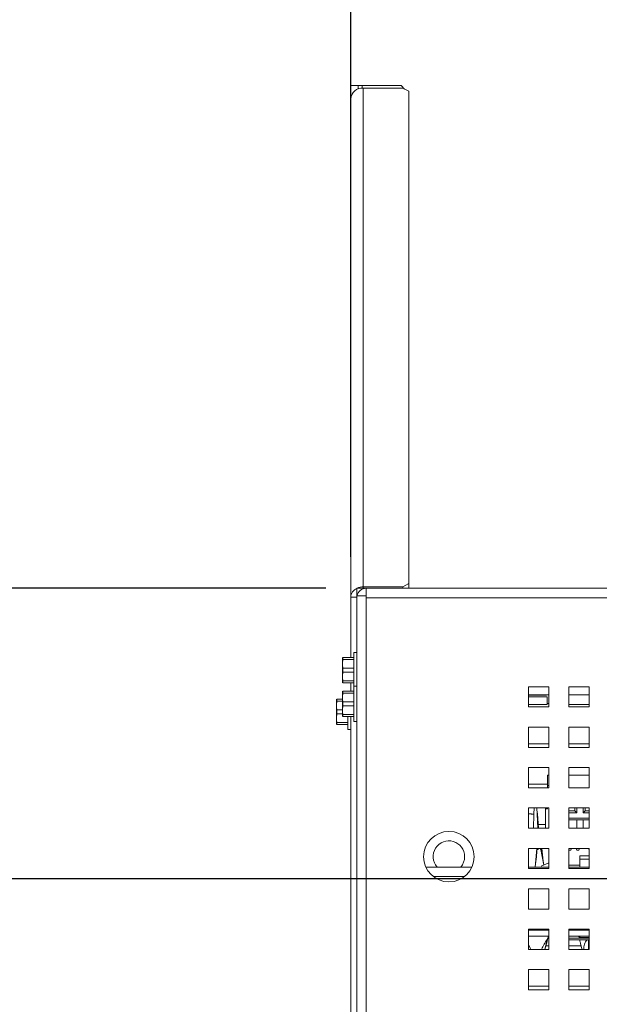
# Paper-space layout '5' of a CAD drawing. Header units: inches. Extents: x 1 to 109, y 1 to 85.
# Tile 8 of 58: x 45.03 to 48.61, y 24.18 to 30.27. Entities that reach past the tile are written whole.
import ezdxf

# ---------------------------------------------------------------- set-up
doc = ezdxf.new("R2010")
doc.units = ezdxf.units.IN
doc.header["$MEASUREMENT"] = 0
doc.layers.add('FORMAT', color=7, linetype='Continuous')
doc.styles.add('SLDTEXTSTYLE0', font='GOTHIC.TTF', dxfattribs={"width": 0.913})
doc.dimstyles.new('SLDDIMSTYLE10', dxfattribs={"dimtxt": 0.625, "dimasz": 0.65, "dimexe": 0, "dimexo": 0.0625, "dimgap": 0.15625, "dimtad": 0, "dimtih": 1, "dimtoh": 1, "dimdec": 0, "dimlfac": 1.6, "dimrnd": 1e-09, "dimzin": 12, "dimdsep": 46, "dimtxsty": 'SLDTEXTSTYLE0', "dimblk1": 'NONE', "dimblk2": 'NONE', "dimsah": 1, "dimcen": 0.09, "dimadec": 0, "dimazin": 3, "dimtfac": 1, "dimtdec": 0, "dimtofl": 0, "dimtmove": 0, "dimatfit": 3, "dimldrblk": 'NONE', "dimfxl": 1, "dimfrac": 2, "dimtolj": 1, "dimtzin": 12, "dimarcsym": 0})
doc.dimstyles.new('SLDDIMSTYLE11', dxfattribs={"dimtxt": 0.625, "dimasz": 0.65, "dimexe": 0, "dimexo": 0.0625, "dimgap": 0.15625, "dimtad": 0, "dimtih": 1, "dimtoh": 1, "dimlfac": 1.6, "dimrnd": 1e-09, "dimzin": 12, "dimdsep": 46, "dimtxsty": 'SLDTEXTSTYLE0', "dimblk1": 'NONE', "dimblk2": 'NONE', "dimsah": 1, "dimcen": 0.09, "dimadec": 0, "dimazin": 3, "dimtfac": 1, "dimtofl": 0, "dimtmove": 0, "dimatfit": 3, "dimldrblk": 'NONE', "dimfxl": 1, "dimfrac": 2, "dimtolj": 1, "dimtzin": 12, "dimarcsym": 0})

# ---------------------------------------------------------------- blocks, each defined once
blk = doc.blocks.new('_D_156')
at = {"layer": 'FORMAT', "color": 1, "ltscale": 5}
blk.add_line((47.0726, 26.9502), (47.0726, 34.4539), dxfattribs=at)
at = {"layer": 'FORMAT', "color": 1, "ltscale": 5, "insert": (46.7703, 34.4539), "char_height": 0.625, "attachment_point": 1, "rotation": 90, "style": 'SLDTEXTSTYLE0'}
blk.add_mtext('0', dxfattribs=at)
blk = doc.blocks.new('_NONE')
blk = doc.blocks.new('_D_157')
at = {"layer": 'FORMAT', "color": 1, "ltscale": 5}
blk.add_line((49.9849, 25.2808), (49.9849, 34.4539), dxfattribs=at)
at = {"layer": 'FORMAT', "color": 1, "ltscale": 5, "insert": (49.6827, 34.4539), "char_height": 0.625, "attachment_point": 1, "rotation": 90, "style": 'SLDTEXTSTYLE0'}
blk.add_mtext('4.66', dxfattribs=at)
blk = doc.blocks.new('_D_158')
at = {"layer": 'FORMAT', "color": 1, "ltscale": 5}
blk.add_line((46.9191, 26.7555), (40.0654, 26.7555), dxfattribs=at)
at = {"layer": 'FORMAT', "color": 1, "ltscale": 5, "insert": (39.0958, 27.0578), "char_height": 0.625, "attachment_point": 1, "style": 'SLDTEXTSTYLE0'}
blk.add_mtext('0', dxfattribs=at)
blk = doc.blocks.new('_D_159')
at = {"layer": 'FORMAT', "color": 1, "ltscale": 5}
blk.add_line((49.7349, 24.9587), (40.0654, 24.9587), dxfattribs=at)
at = {"layer": 'FORMAT', "color": 1, "ltscale": 5, "insert": (37.9413, 25.2609), "char_height": 0.625, "attachment_point": 1, "style": 'SLDTEXTSTYLE0'}
blk.add_mtext('2.88', dxfattribs=at)

psp = doc.layouts.new('5')

# ---------------------------------------------------------------- linework, layer by layer
at = {"color": 7, "linetype": 'Continuous', "lineweight": 15, "ltscale": 5}
for p, q in [((47.1193, 29.8655), (47.0726, 29.8655)), ((47.0726, 29.8655), (47.0726, 29.7834)), ((47.1193, 29.8655), (47.1193, 29.8442)), ((47.1425, 29.8655), (47.1193, 29.8655)), ((47.3849, 29.8655), (47.1425, 29.8655)), ((47.1505, 29.8498), (47.1505, 26.7647)), ((47.1505, 29.8498), (47.3943, 29.8498)), ((47.4061, 29.8435), (47.3849, 29.8655)), ((47.4318, 29.8301), (47.3943, 29.8498)), ((47.0726, 26.7002), (47.0726, 29.7834)), ((47.4318, 29.8301), (47.4318, 26.7844)), ((47.1099, 26.7557), (47.1099, 26.7184)), ((47.5812, 26.7557), (47.1099, 26.7557)), ((47.3943, 26.7647), (47.1505, 26.7647)), ((47.1691, 26.7089), (47.1691, 26.7555)), ((47.1691, 26.7555), (60.3007, 26.7555)), ((47.3943, 26.7647), (47.4318, 26.7844)), ((47.3943, 26.7557), (47.3943, 26.7647)), ((47.4318, 26.7844), (47.4318, 26.7557)), ((47.5812, 26.7555), (47.5812, 26.7557)), ((47.5812, 26.7557), (47.5812, 26.7555)), ((47.5812, 26.7557), (47.5812, 26.7557)), ((47.5812, 26.7557), (47.5999, 26.7557)), ((47.5999, 26.7555), (47.5999, 26.7557)), ((47.5999, 26.7557), (59.8697, 26.7557)), ((47.0726, 26.7002), (47.0726, 26.3276)), ((47.0726, 26.7002), (47.1099, 26.7002)), ((47.1142, 26.7184), (47.1099, 26.7184)), ((47.1099, 26.7184), (47.1099, 26.7089)), ((47.1099, 26.7089), (47.1099, 16.787)), ((47.1099, 26.7089), (47.1691, 26.7089)), ((47.1691, 26.7089), (47.1691, 26.6964)), ((47.1691, 26.6964), (47.1691, 16.787)), ((60.3007, 26.6964), (47.1691, 26.6964)), ((47.0221, 26.3276), (47.0218, 26.327)), ((47.0218, 26.2885), (47.0218, 26.327)), ((47.0245, 26.3276), (47.0245, 26.3153)), ((47.0245, 26.3276), (47.0923, 26.3276)), ((47.0923, 26.3153), (47.0245, 26.3153)), ((47.1099, 26.3582), (47.0923, 26.3582)), ((47.0923, 26.3582), (47.0923, 26.1494)), ((47.0218, 26.2104), (47.0218, 26.2885)), ((47.0245, 26.2618), (47.0245, 26.2372)), ((47.0245, 26.2618), (47.0923, 26.2618)), ((47.0218, 26.172), (47.0218, 26.2104)), ((47.0923, 26.2372), (47.0245, 26.2372)), ((47.0218, 26.172), (47.0221, 26.1714)), ((47.0245, 26.1837), (47.0923, 26.1837)), ((47.0245, 26.1837), (47.0245, 26.1714)), ((47.0923, 26.1714), (47.0245, 26.1714)), ((47.0726, 26.1714), (47.0726, 26.1187)), ((47.1099, 26.1494), (47.0923, 26.1494)), ((47.0923, 26.1494), (47.0923, 25.9319)), ((48.2974, 26.1464), (48.1724, 26.1464)), ((48.1724, 26.1464), (48.1724, 26.0214)), ((48.2974, 26.0214), (48.2974, 26.1464)), ((48.5474, 26.1464), (48.4224, 26.1464)), ((48.4224, 26.1464), (48.4224, 26.0214)), ((48.5474, 26.0214), (48.5474, 26.1464)), ((46.9847, 26.0695), (46.9844, 26.0689)), ((46.9844, 26.0304), (46.9844, 26.0689)), ((46.9872, 26.0695), (46.9872, 26.0571)), ((46.9872, 26.0695), (47.0218, 26.0695)), ((47.0221, 26.1187), (47.0218, 26.1181)), ((47.0218, 26.0797), (47.0218, 26.1181)), ((47.0218, 26.0015), (47.0218, 26.0797)), ((47.0245, 26.1187), (47.0245, 26.1064)), ((47.0245, 26.1187), (47.0923, 26.1187)), ((47.0923, 26.1064), (47.0245, 26.1064)), ((48.1724, 26.0964), (48.2974, 26.0964)), ((48.2844, 26.0934), (48.1724, 26.0934)), ((48.1724, 26.0839), (48.2877, 26.0839)), ((48.2844, 26.0964), (48.2844, 26.0934)), ((48.2877, 26.0372), (48.2877, 26.0839)), ((46.9844, 25.9523), (46.9844, 26.0304)), ((47.0218, 26.0571), (46.9872, 26.0571)), ((47.0245, 26.0529), (47.0245, 26.0283)), ((47.0245, 26.0529), (47.0923, 26.0529)), ((47.0923, 26.0283), (47.0245, 26.0283)), ((48.1724, 26.0372), (48.2877, 26.0372)), ((48.1724, 26.0214), (48.2974, 26.0214)), ((48.1726, 26.0372), (48.1726, 26.0214)), ((48.2974, 26.0432), (48.2877, 26.0432)), ((48.5474, 26.0372), (48.4224, 26.0372)), ((48.4224, 26.0214), (48.5474, 26.0214)), ((48.4225, 26.0372), (48.4225, 26.0214)), ((46.9844, 25.9138), (46.9844, 25.9523)), ((46.9872, 26.0037), (46.9872, 25.979)), ((46.9872, 26.0037), (47.0218, 26.0037)), ((47.0218, 25.979), (46.9872, 25.979)), ((47.0218, 25.9631), (47.0218, 26.0015)), ((47.0218, 25.9631), (47.0221, 25.9625)), ((47.0245, 25.9748), (47.0923, 25.9748)), ((47.0245, 25.9748), (47.0245, 25.9625)), ((47.0923, 25.9625), (47.0245, 25.9625)), ((47.0549, 25.9625), (47.0549, 25.8826)), ((47.0726, 25.9625), (47.0726, 22.1294)), ((46.9844, 25.9138), (46.9847, 25.9132)), ((46.9872, 25.9256), (47.0549, 25.9256)), ((46.9872, 25.9256), (46.9872, 25.9132)), ((47.0549, 25.9132), (46.9872, 25.9132)), ((47.0923, 25.9319), (47.1099, 25.9319)), ((48.1724, 25.8964), (48.1724, 25.7714)), ((48.2974, 25.8964), (48.1724, 25.8964)), ((48.2974, 25.7714), (48.2974, 25.8964)), ((48.4224, 25.8964), (48.4224, 25.7714)), ((48.5474, 25.8964), (48.4224, 25.8964)), ((48.5474, 25.7714), (48.5474, 25.8964)), ((47.0549, 25.8826), (47.0726, 25.8826)), ((48.1724, 25.7714), (48.2974, 25.7714)), ((48.2974, 25.7932), (48.1726, 25.7932)), ((48.1726, 25.7932), (48.1726, 25.7714)), ((48.4224, 25.7714), (48.5474, 25.7714)), ((48.5474, 25.7932), (48.4225, 25.7932)), ((48.4225, 25.7932), (48.4225, 25.7714)), ((48.1724, 25.6464), (48.1724, 25.5214)), ((48.2974, 25.6464), (48.1724, 25.6464)), ((48.2974, 25.5214), (48.2974, 25.6464)), ((48.4224, 25.6464), (48.4224, 25.5214)), ((48.5474, 25.6464), (48.4224, 25.6464)), ((48.5474, 25.5214), (48.5474, 25.6464)), ((48.289, 25.5344), (48.289, 25.5984)), ((48.2974, 25.5984), (48.289, 25.5984)), ((48.4224, 25.5984), (48.5474, 25.5984)), ((48.1724, 25.5214), (48.2974, 25.5214)), ((48.289, 25.5432), (48.1726, 25.5432)), ((48.1726, 25.5432), (48.1726, 25.5214)), ((48.289, 25.5344), (48.289, 25.5214)), ((48.2974, 25.5344), (48.289, 25.5344)), ((48.4224, 25.5214), (48.5474, 25.5214)), ((48.1724, 25.3964), (48.1724, 25.2714)), ((48.2974, 25.3964), (48.1724, 25.3964)), ((48.2048, 25.3578), (48.202, 25.2714)), ((48.208, 25.3964), (48.2048, 25.3578)), ((48.2267, 25.3578), (48.2234, 25.3964)), ((48.2278, 25.3594), (48.2255, 25.3717)), ((48.2294, 25.2714), (48.2267, 25.3578)), ((48.2338, 25.2714), (48.2277, 25.3604)), ((48.2765, 25.392), (48.2765, 25.3964)), ((48.2765, 25.392), (48.2765, 25.2714)), ((48.289, 25.392), (48.2765, 25.392)), ((48.289, 25.3964), (48.289, 25.392)), ((48.2974, 25.2714), (48.2974, 25.3964)), ((48.4224, 25.3964), (48.4224, 25.2714)), ((48.5474, 25.3964), (48.4224, 25.3964)), ((48.4593, 25.3782), (48.4224, 25.3782)), ((48.4718, 25.3668), (48.4224, 25.3668)), ((48.4593, 25.3964), (48.4593, 25.3782)), ((48.4718, 25.3668), (48.4593, 25.3782)), ((48.4718, 25.3964), (48.4718, 25.3668)), ((48.5093, 25.3668), (48.5093, 25.3964)), ((48.5093, 25.3668), (48.5218, 25.3782)), ((48.5474, 25.3668), (48.5093, 25.3668)), ((48.5218, 25.3782), (48.5218, 25.3964)), ((48.5474, 25.3782), (48.5218, 25.3782)), ((48.5474, 25.2714), (48.5474, 25.3964)), ((48.2765, 25.2932), (48.2323, 25.2932)), ((48.4224, 25.3343), (48.5474, 25.3343)), ((48.4224, 25.3234), (48.4718, 25.3234)), ((48.4718, 25.3234), (48.5093, 25.3234)), ((48.4718, 25.2714), (48.4718, 25.3234)), ((48.5093, 25.3234), (48.5474, 25.3234)), ((48.5093, 25.2714), (48.5093, 25.3234)), ((48.1724, 25.2714), (48.2974, 25.2714)), ((48.4224, 25.2714), (48.5474, 25.2714)), ((48.1724, 25.1464), (48.1724, 25.0214)), ((48.2974, 25.1464), (48.1724, 25.1464)), ((48.2234, 25.1464), (48.2132, 25.031)), ((48.2215, 25.0907), (48.2242, 25.1342)), ((48.2666, 25.0436), (48.2479, 25.1399)), ((48.2566, 25.095), (48.2541, 25.1342)), ((48.255, 25.1464), (48.2619, 25.0679)), ((48.2974, 25.0214), (48.2974, 25.1464)), ((48.4224, 25.1464), (48.4224, 25.0214)), ((48.5474, 25.1464), (48.4224, 25.1464)), ((48.4224, 25.1359), (48.434, 25.1359)), ((48.434, 25.1359), (48.4381, 25.1464)), ((48.4706, 25.1359), (48.4664, 25.1464)), ((48.4825, 25.1359), (48.4706, 25.1359)), ((48.4867, 25.1464), (48.4825, 25.1359)), ((48.5474, 25.0995), (48.49, 25.0995)), ((48.49, 25.0807), (48.49, 25.0995)), ((48.5429, 25.1464), (48.5471, 25.1359)), ((48.5471, 25.1359), (48.5474, 25.1359)), ((48.5474, 25.0214), (48.5474, 25.1464)), ((48.2503, 25.0359), (48.2974, 25.0579)), ((48.2666, 25.0436), (48.2618, 25.0686)), ((48.49, 25.0432), (48.4225, 25.0432)), ((48.4225, 25.0432), (48.4225, 25.031)), ((48.49, 25.031), (48.49, 25.0807)), ((47.5374, 25.031), (47.8224, 25.031)), ((48.1724, 25.031), (48.2974, 25.031)), ((48.1724, 25.0214), (48.2974, 25.0214)), ((48.4224, 25.031), (48.5474, 25.031)), ((48.4224, 25.0214), (48.5474, 25.0214)), ((48.1724, 24.8964), (48.1724, 24.7714)), ((48.2974, 24.8964), (48.1724, 24.8964)), ((48.2974, 24.7714), (48.2974, 24.8964)), ((48.4224, 24.8964), (48.4224, 24.7714)), ((48.5474, 24.8964), (48.4224, 24.8964)), ((48.5474, 24.7714), (48.5474, 24.8964)), ((48.1724, 24.7714), (48.2974, 24.7714)), ((48.4224, 24.7714), (48.5474, 24.7714)), ((48.1724, 24.6464), (48.1724, 24.5214)), ((48.2974, 24.6464), (48.1724, 24.6464)), ((48.2824, 24.6401), (48.1724, 24.6401)), ((48.2974, 24.64), (48.1724, 24.64)), ((48.1993, 24.6451), (48.2001, 24.6409)), ((48.2001, 24.6409), (48.2001, 24.6401)), ((48.2388, 24.6409), (48.2395, 24.6451)), ((48.2824, 24.64), (48.2824, 24.6401)), ((48.2851, 24.6464), (48.2974, 24.6424)), ((48.2974, 24.5214), (48.2974, 24.6464)), ((48.4224, 24.6464), (48.4224, 24.5214)), ((48.5474, 24.6464), (48.4224, 24.6464)), ((48.5474, 24.64), (48.4224, 24.64)), ((48.49, 24.64), (48.49, 24.6464)), ((48.5474, 24.5214), (48.5474, 24.6464)), ((48.2974, 24.6026), (48.1724, 24.6026)), ((48.1724, 24.5498), (48.1833, 24.5303)), ((48.5474, 24.6026), (48.4224, 24.6026)), ((48.5474, 24.5901), (48.4224, 24.5901)), ((48.5474, 24.5807), (48.4224, 24.5807)), ((48.4826, 24.6026), (48.4857, 24.5901)), ((48.49, 24.6026), (48.49, 24.5942)), ((48.49, 24.5942), (48.5474, 24.5942)), ((48.1724, 24.5214), (48.2974, 24.5214)), ((48.184, 24.524), (48.1833, 24.5303)), ((48.2549, 24.524), (48.2556, 24.5303)), ((48.2974, 24.5432), (48.279, 24.5432)), ((48.4224, 24.5214), (48.5474, 24.5214)), ((48.4974, 24.5432), (48.4225, 24.5432)), ((48.4225, 24.5432), (48.4225, 24.5214)), ((48.5135, 24.5303), (48.514, 24.524)), ((48.514, 24.524), (48.514, 24.5214)), ((48.1724, 24.3964), (48.1724, 24.2714)), ((48.2974, 24.3964), (48.1724, 24.3964)), ((48.2974, 24.2714), (48.2974, 24.3964)), ((48.4224, 24.3964), (48.4224, 24.2714)), ((48.5474, 24.3964), (48.4224, 24.3964)), ((48.5474, 24.2714), (48.5474, 24.3964)), ((48.1724, 24.2714), (48.2974, 24.2714)), ((48.2974, 24.2932), (48.1726, 24.2932)), ((48.1726, 24.2932), (48.1726, 24.2714)), ((48.4224, 24.2714), (48.5474, 24.2714)), ((48.5474, 24.2932), (48.4225, 24.2932)), ((48.4225, 24.2932), (48.4225, 24.2714))]:
    psp.add_line(p, q, dxfattribs=at)
at = {"color": 8, "linetype": 'Continuous', "lineweight": 15, "ltscale": 5}
for p, q in [((47.1425, 29.8494), (47.1425, 29.8655)), ((47.1505, 26.7557), (47.1505, 26.7647)), ((48.4224, 26.0964), (48.5474, 26.0964)), ((48.2541, 25.1342), (48.249, 25.1342)), ((48.49, 25.0807), (48.5474, 25.0807)), ((47.7759, 24.9718), (47.584, 24.9718)), ((48.2881, 24.5836), (48.2741, 24.5214)), ((48.5433, 24.5214), (48.5427, 24.5807))]:
    psp.add_line(p, q, dxfattribs=at)
at = {"color": 7, "linetype": 'Continuous', "lineweight": 15, "ltscale": 5, "flags": 128}
for points in [[(48.2242, 25.1342), (48.2246, 25.1366), (48.2252, 25.1386), (48.226, 25.1403), (48.227, 25.1413), (48.2281, 25.1416), (48.2292, 25.1412), (48.2303, 25.1402), (48.2311, 25.1386)], [(48.2473, 25.1386), (48.2481, 25.1402), (48.2491, 25.1412), (48.2502, 25.1416), (48.2514, 25.1413), (48.2524, 25.1403), (48.2532, 25.1386), (48.2538, 25.1366), (48.2541, 25.1342)]]:
    psp.add_lwpolyline(points, dxfattribs=at)
at = {"color": 7, "linetype": 'Continuous', "lineweight": 15, "ltscale": 25}
psp.add_circle((47.6799, 25.0951), 0.1562, dxfattribs=at)
for centre, radius, start, end in [((47.1452, 29.7771), 0.0728, 85.76893, 175.02753), ((47.1385, 26.6955), 0.066, 115.63949, 175.87868), ((47.1691, 26.6964), 0.0592, 90, 167.80771), ((47.1502, 26.6763), 0.0884, 89.7829, 116.07477), ((47.6798, 25.0954), 0.0975, 0, 221.31933), ((47.6798, 25.0954), 0.0975, 318.68067, 0), ((48.2284, 24.6136), 0.0668, 333.3484, 349.20646)]:
    psp.add_arc(centre, radius, start, end, dxfattribs=at)
at = {"color": 7, "linetype": 'Continuous', "lineweight": 15, "ltscale": 5}
for points, knots in [([(47.0245, 26.3153), (47.024, 26.3125), (47.0228, 26.3059), (47.0219, 26.297), (47.0218, 26.2908), (47.0218, 26.2885)], [0, 0, 0, 0, 0.311387, 0.748913, 1, 1, 1, 1]), ([(47.0218, 26.2885), (47.0219, 26.2852), (47.0221, 26.2779), (47.0232, 26.269), (47.0242, 26.2635), (47.0245, 26.2618)], [0, 0, 0, 0, 0.373761, 0.811721, 1, 1, 1, 1]), ([(47.0245, 26.2372), (47.024, 26.2344), (47.0228, 26.2278), (47.0219, 26.2188), (47.0218, 26.2127), (47.0218, 26.2104)], [0, 0, 0, 0, 0.311407, 0.748919, 1, 1, 1, 1]), ([(47.0218, 26.2104), (47.0219, 26.2071), (47.0221, 26.1998), (47.0232, 26.1909), (47.0242, 26.1854), (47.0245, 26.1837)], [0, 0, 0, 0, 0.373753, 0.81171, 1, 1, 1, 1]), ([(47.0245, 26.1064), (47.024, 26.1036), (47.0228, 26.097), (47.0219, 26.0881), (47.0218, 26.0819), (47.0218, 26.0797)], [0, 0, 0, 0, 0.311393, 0.748911, 1, 1, 1, 1]), ([(47.0218, 26.0797), (47.0219, 26.0763), (47.0221, 26.0691), (47.0232, 26.0601), (47.0242, 26.0546), (47.0245, 26.0529)], [0, 0, 0, 0, 0.373772, 0.811727, 1, 1, 1, 1]), ([(46.9872, 26.0571), (46.9867, 26.0544), (46.9855, 26.0478), (46.9846, 26.0388), (46.9845, 26.0327), (46.9844, 26.0304)], [0, 0, 0, 0, 0.311385, 0.748892, 1, 1, 1, 1]), ([(46.9844, 26.0304), (46.9845, 26.0271), (46.9847, 26.0198), (46.9858, 26.0109), (46.9869, 26.0054), (46.9872, 26.0037)], [0, 0, 0, 0, 0.373768, 0.811739, 1, 1, 1, 1]), ([(47.0245, 26.0283), (47.024, 26.0255), (47.0228, 26.0189), (47.0219, 26.01), (47.0218, 26.0038), (47.0218, 26.0015)], [0, 0, 0, 0, 0.311388, 0.748915, 1, 1, 1, 1]), ([(46.9872, 25.979), (46.9867, 25.9763), (46.9855, 25.9696), (46.9846, 25.9607), (46.9845, 25.9545), (46.9844, 25.9523)], [0, 0, 0, 0, 0.311386, 0.748914, 1, 1, 1, 1]), ([(46.9844, 25.9523), (46.9845, 25.949), (46.9847, 25.9417), (46.9858, 25.9328), (46.9869, 25.9272), (46.9872, 25.9256)], [0, 0, 0, 0, 0.37377, 0.81174, 1, 1, 1, 1]), ([(47.0218, 26.0015), (47.0219, 25.9982), (47.0221, 25.9909), (47.0232, 25.982), (47.0242, 25.9765), (47.0245, 25.9748)], [0, 0, 0, 0, 0.373753, 0.811707, 1, 1, 1, 1]), ([(48.1724, 25.3598), (48.1743, 25.3597), (48.1777, 25.3597), (48.1819, 25.3595), (48.1848, 25.3594), (48.1871, 25.3593), (48.1898, 25.3591), (48.1931, 25.3589), (48.1958, 25.3587), (48.1986, 25.3584), (48.2014, 25.3582), (48.2037, 25.3579), (48.2048, 25.3578)], [0, 0, 0, 0, 0.176199, 0.324001, 0.386161, 0.434584, 0.531901, 0.630504, 0.730275, 0.780506, 0.889935, 1, 1, 1, 1]), ([(48.2265, 25.3597), (48.2268, 25.3598), (48.2273, 25.3598), (48.2277, 25.3598), (48.2276, 25.3597), (48.2276, 25.3597)], [0, 0, 0, 0, 0.4806293, 0.695891, 1, 1, 1, 1]), ([(48.2311, 25.1386), (48.2308, 25.1389), (48.2301, 25.1397), (48.229, 25.1406), (48.228, 25.1411), (48.2274, 25.1413), (48.2272, 25.1413)], [0, 0, 0, 0, 0.2855132, 0.5795032, 0.864965, 1, 1, 1, 1]), ([(48.2339, 25.1464), (48.2334, 25.1453), (48.2324, 25.1429), (48.2316, 25.1401), (48.2311, 25.1386)], [0, 0, 0, 0, 0.4453086, 1, 1, 1, 1]), ([(48.2445, 25.1464), (48.2447, 25.146), (48.2452, 25.1449), (48.2458, 25.1431), (48.2466, 25.1409), (48.2471, 25.1393), (48.2473, 25.1386)], [0, 0, 0, 0, 0.168492, 0.443594, 0.721542, 1, 1, 1, 1]), ([(48.2215, 25.0907), (48.2207, 25.0858), (48.2192, 25.076), (48.2171, 25.061), (48.2151, 25.046), (48.2139, 25.036), (48.2132, 25.031)], [0, 0, 0, 0, 0.249793, 0.499714, 0.749845, 1, 1, 1, 1]), ([(48.2395, 24.6451), (48.2362, 24.6455), (48.2297, 24.6462), (48.2194, 24.6465), (48.2091, 24.6462), (48.2027, 24.6455), (48.1993, 24.6451)], [0, 0, 0, 0, 0.257328, 0.499331, 0.741918, 1, 1, 1, 1]), ([(48.2556, 24.5303), (48.2611, 24.5408), (48.2695, 24.5565), (48.2799, 24.5724), (48.2846, 24.5792), (48.2869, 24.5826), (48.2878, 24.5833), (48.2881, 24.5836)], [0, 0, 0, 0, 0.495519, 0.747127, 0.873245, 0.947935, 1, 1, 1, 1]), ([(48.2744, 24.5214), (48.2767, 24.5307), (48.283, 24.5563), (48.2898, 24.584), (48.2942, 24.6017)], [0, 0, 0, 0, 0.362817, 1, 1, 1, 1]), ([(48.294, 24.6011), (48.2941, 24.6013), (48.2942, 24.6018), (48.2944, 24.6024), (48.2944, 24.6026)], [0, 0, 0, 0, 0.500215, 1, 1, 1, 1]), ([(48.488, 24.5807), (48.4891, 24.5762), (48.4921, 24.5641), (48.4972, 24.5444), (48.5009, 24.529), (48.5027, 24.5214)], [0, 0, 0, 0, 0.228047, 0.612669, 1, 1, 1, 1]), ([(48.5135, 24.5303), (48.515, 24.5408), (48.5174, 24.5567), (48.5271, 24.5723), (48.5331, 24.5787), (48.5359, 24.5804), (48.5364, 24.5807)], [0, 0, 0, 0, 0.552054, 0.832375, 0.972885, 1, 1, 1, 1]), ([(48.1847, 24.5214), (48.1845, 24.522), (48.1841, 24.5228), (48.184, 24.5237), (48.184, 24.524)], [0, 0, 0, 0, 0.714956, 1, 1, 1, 1]), ([(48.2541, 24.5214), (48.2544, 24.522), (48.2548, 24.5228), (48.2549, 24.5237), (48.2549, 24.524)], [0, 0, 0, 0, 0.714956, 1, 1, 1, 1])]:
    psp.add_open_spline(points, degree=3, knots=knots, dxfattribs=at)

# ---------------------------------------------------------------- dimensions: what is measured, and where the dimension line sits
at = {"layer": 'FORMAT', "color": 1, "ltscale": 5}
for feature_location, offset, dtype, origin, dimstyle, picture, middle in [((49.9849, 25.0308), (0, 9.4231), 1, (47.0726, 26.7002), 'SLDDIMSTYLE11', '_D_157', (49.9849, 35.5159)), ((47.072550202, 26.7002368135), (0, 7.7536142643), 1, (47.072550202, 26.7002368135), 'SLDDIMSTYLE10', '_D_156', (47.072550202, 34.9386601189)), ((47.169112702, 26.7555493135), (-7.1036959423, 0), 0, (47.169112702, 26.7555493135), 'SLDDIMSTYLE10', '_D_158', (39.5806077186, 26.7555493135)), ((49.98493, 24.95867), (-9.91951, 0), 0, (47.16911, 26.75555), 'SLDDIMSTYLE11', '_D_159', (39.00335, 24.95867))]:
    dim = psp.add_ordinate_dim(feature_location=feature_location, offset=offset, dtype=dtype, origin=origin, dimstyle=dimstyle, dxfattribs=at)
    dim.commit()
    dim.dimension.update_dxf_attribs({"geometry": picture, "text_midpoint": middle})

doc.saveas('drawing.dxf')
